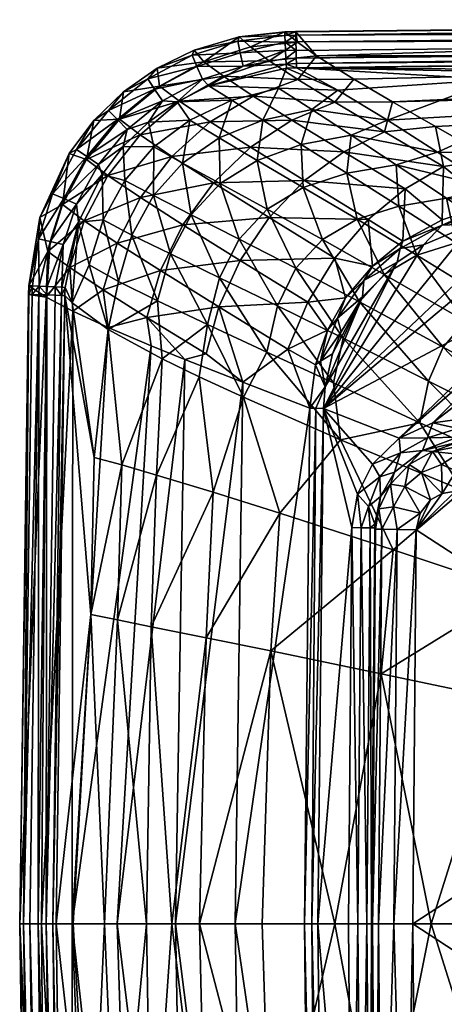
# Model space of a CAD drawing. Header units: millimetres. Extents: x -250 to 250, y 0 to 310.
# Tile 6 of 15: x -250 to -177, y 141 to 310. Entities that reach past the tile are written whole.
import ezdxf

# ---------------------------------------------------------------- set-up
doc = ezdxf.new("R2010")
doc.units = ezdxf.units.MM
doc.layers.add('UM_KLEO2_01_BODY1', color=7, linetype='CONTINUOUS')

msp = doc.modelspace()

# ---------------------------------------------------------------- meshes
at = {"layer": 'UM_KLEO2_01_BODY1'}
mesh = msp.add_polyface(dxfattribs=at)
corners = [(-152.6452, 269.1103, -125), (-146.6797, 271.797, -125), (-157.7277, 276.9095, -125), (-142.0909, 272.401, -125), (-142.0699, 270.7998, -124.6655), (-142.0498, 269.2582, -123.4742), (-147.4562, 269.1066, -124.2335), (-157.1356, 264.7554, -125), (-152.3311, 266.603, -124.3361), (-153.4087, 263.3201, -122.184), (-147.7461, 267.374, -122.0009), (-142.0394, 268.4621, -121.6946), (0, 309.7783, -3.4508), (-202.5012, 307.7643, -3.4511), (-198.9167, 303.597, -37.3264), (-146.8016, 267.181, -119.9433), (-149.2731, 265.8727, -119.6263), (-141.7549, 268.2711, -120.5909), (-202.4971, 307.7078, -2.4977), (-145.9668, 265.1778, -116.1759), (-141.7411, 267.2736, -117.8991), (-141.7093, 264.8958, -115.3675), (-151.0311, 263.7847, -118.0347), (-115.2515, 269.2601, -69.4772), (-127.4164, 267.4584, -70.1617), (-134.6797, 272.7715, -65.644), (-141.6262, 277.7694, -60.5112), (-127.7211, 279.1789, -59.577), (-138.5752, 287.7057, -47.0291), (-153.9743, 286.6999, -48.0497), (-113.7009, 280.4135, -58.6452), (-123.1268, 288.5934, -46.0325), (-139.3699, 265.3871, -70.8266), (-148.0373, 266.3551, -69.6745), (-158.6576, 273.9661, -63.3098), (-163.8001, 277.5312, -59.6148), (-163.0116, 293.93, -32.6513), (-168.1305, 299.5479, -14.4306), (-130.121, 295.1646, -30.9862), (-134.271, 300.2834, -13.598)]
mesh.append_faces([[corners[k] for k in face] for face in [(0, 1, 2, 2), (1, 3, 2, 2), (4, 3, 1, 1), (5, 4, 6, 6), (1, 6, 4, 4), (0, 7, 8, 8), (9, 10, 8, 8), (6, 8, 10, 10), (1, 0, 6, 6), (8, 6, 0, 0), (6, 10, 5, 5), (11, 5, 10, 10), (12, 13, 14, 14), (11, 10, 15, 15), (16, 15, 10, 10), (15, 17, 11, 11), (10, 9, 16, 16), (13, 12, 18, 18), (15, 16, 19, 19), (20, 17, 15, 15), (21, 20, 19, 19), (15, 19, 20, 20), (16, 22, 19, 19), (23, 24, 25, 25), (25, 26, 27, 27), (23, 25, 27, 27), (28, 27, 29, 29), (26, 29, 27, 27), (27, 28, 30, 30), (31, 30, 28, 28), (32, 33, 25, 25), (33, 34, 25, 25), (26, 25, 34, 34), (25, 24, 32, 32), (34, 35, 26, 26), (36, 37, 38, 38), (39, 38, 37, 37), (38, 31, 28, 28), (36, 38, 28, 28)]])
mesh = msp.add_polyface(dxfattribs=at)
corners = [(0, 278.0807, -125), (-157.7277, 276.9095, -125), (-142.0909, 272.401, -125), (-142.0394, 268.4621, -121.6946), (-0.0003, 269.4172, -121.6946), (-142.0498, 269.2582, -123.4742), (-168.8251, 285.9347, -107.7908), (-157.7672, 279.6383, -123.2458), (0, 298.2924, -72.6231), (0, 300.2066, -64.6653), (-178.5744, 291.4827, -91.3602), (-198.9167, 303.597, -37.3264), (-192.5416, 299.5826, -59.4616), (0, 304.071, -45.7698), (0, 309.7783, -3.4508), (-185.9404, 295.7032, -76.2667), (0, 304.1076, -1.265), (0, 303.5318, -2.576), (-202.345, 301.5193, -2.5528), (-202.3681, 302.2621, -1.0565), (0, 309.7214, -2.4934), (0, 309.1096, -1.1967), (-202.4808, 307.1068, -1.2123), (-202.4971, 307.7078, -2.4977), (0, 307.9914, -0.3063), (-202.4542, 305.9916, -0.3137), (0, 305.2029, -0.3435), (-202.3902, 303.2139, -0.3301), (0, 306.5832, -0.0004), (-202.4198, 304.4952, -0.0024), (-0.0004, 269.222, -120.5878), (-141.7549, 268.2711, -120.5909), (-141.7411, 267.2736, -117.8991), (-115.2515, 269.2601, -69.4772), (-104.2371, 260.0704, -76.1185), (-127.4164, 267.4584, -70.1617), (-102.8903, 270.8254, -68.773), (-93.3343, 261.8626, -75.6463), (-127.7211, 279.1789, -59.577), (-113.7009, 280.4135, -58.6452), (-130.121, 295.1646, -30.9862), (-134.271, 300.2834, -13.598), (-97.2577, 296.1319, -29.46), (-100.4745, 300.864, -12.8595), (-123.1268, 288.5934, -46.0325), (-92.1484, 290.0577, -44.1233), (-85.3896, 282.4301, -56.8124), (-77.6648, 273.3505, -67.3351), (-70.8209, 264.7147, -74.6348)]
mesh.append_faces([[corners[k] for k in face] for face in [(0, 1, 2, 2), (3, 4, 5, 5), (6, 7, 8, 8), (8, 9, 6, 6), (10, 6, 9, 9), (11, 12, 13, 13), (13, 14, 11, 11), (15, 10, 9, 9), (12, 15, 13, 13), (9, 13, 15, 15), (16, 17, 18, 18), (18, 19, 16, 16), (20, 21, 22, 22), (22, 23, 20, 20), (14, 20, 23, 23), (21, 24, 22, 22), (25, 22, 24, 24), (26, 16, 19, 19), (19, 27, 26, 26), (28, 26, 27, 27), (27, 29, 28, 28), (24, 28, 25, 25), (29, 25, 28, 28), (30, 31, 32, 32), (33, 34, 35, 35), (36, 37, 33, 33), (33, 38, 36, 36), (39, 36, 38, 38), (40, 41, 42, 42), (43, 42, 41, 41), (44, 40, 45, 45), (42, 45, 40, 40), (39, 44, 46, 46), (45, 46, 44, 44), (36, 39, 47, 47), (46, 47, 39, 39), (37, 36, 48, 48), (47, 48, 36, 36), (18, 17, 43, 43)]])
mesh = msp.add_polyface(dxfattribs=at)
corners = [(-216.5948, 281.8543, -79.1968), (-210.2537, 287.929, -77.7271), (-223.6843, 286.3691, -60.2795), (-217.1136, 292.2673, -59.136), (-229.0866, 279.3108, -60.7967), (-209.7826, 296.7021, -57.4495), (-222.38, 295.8171, -39.9255), (-214.8592, 300.087, -38.7167), (-229.1202, 290.0538, -40.7155), (-207.0313, 302.7531, -37.1893), (-218.2069, 302.5603, -21.1182), (-225.8447, 298.3981, -21.8899), (-210.2567, 305.1064, -20.1037), (-212.1664, 306.8618, -3.63), (-219.8754, 304.5869, -3.7521), (-226.2206, 301.4813, -3.819), (-227.835, 299.6635, -1.3277), (-220.2114, 303.7062, -1.2914), (-226.6645, 297.9052, -0.051), (-219.4093, 301.7726, -0.0463), (-225.3175, 295.8938, -0.5349), (-218.4818, 299.5748, -0.5407), (-217.3944, 298.4589, -2.6111), (-222.7869, 295.7434, -2.6329), (-212.4127, 306.0959, -1.2338), (-211.982, 304.084, -0.0396), (-211.4716, 301.8159, -0.5474), (-209.1191, 285.6967, -39.1037), (-215.4277, 281.7097, -39.0783), (-215.5813, 289.5273, -28.1648), (-221.8633, 285.218, -28.128), (-220.6245, 292.6022, -15.7701), (-226.769, 287.9935, -15.7543), (-208.1303, 292.5995, -28.2), (-213.4332, 295.998, -15.7852), (-227.6923, 292.2564, -2.6505)]
mesh.append_faces([[corners[k] for k in face] for face in [(0, 1, 2, 2), (3, 2, 1, 1), (2, 4, 0, 0), (3, 5, 6, 6), (7, 6, 5, 5), (2, 3, 8, 8), (6, 8, 3, 3), (7, 9, 10, 10), (6, 7, 11, 11), (10, 11, 7, 7), (12, 13, 10, 10), (13, 14, 10, 10), (14, 15, 10, 10), (11, 10, 15, 15), (16, 15, 17, 17), (18, 16, 19, 19), (17, 19, 16, 16), (20, 18, 21, 21), (19, 21, 18, 18), (22, 23, 21, 21), (20, 21, 23, 23), (15, 14, 17, 17), (17, 14, 24, 24), (19, 17, 25, 25), (24, 25, 17, 17), (21, 19, 26, 26), (25, 26, 19, 19), (21, 26, 22, 22), (14, 13, 24, 24), (27, 28, 29, 29), (30, 29, 28, 28), (29, 30, 31, 31), (32, 31, 30, 30), (33, 29, 34, 34), (31, 34, 29, 29), (32, 35, 31, 31), (35, 23, 31, 31), (31, 23, 34, 34), (23, 22, 34, 34)]])
mesh = msp.add_polyface(dxfattribs=at)
corners = [(-192.5416, 299.5826, -59.4616), (-198.9167, 303.597, -37.3264), (-202.1527, 299.5516, -55.3559), (-207.0313, 302.7531, -37.1893), (-209.7826, 296.7021, -57.4495), (-214.8592, 300.087, -38.7167), (-202.1956, 305.9212, -20.5269), (-210.2567, 305.1064, -20.1037), (-218.2069, 302.5603, -21.1182), (-204.3253, 307.7267, -3.4632), (-212.1664, 306.8618, -3.63), (-202.5012, 307.7643, -3.4511), (-204.1933, 303.1472, -0.3388), (-204.142, 302.1537, -1.1233), (-211.4716, 301.8159, -0.5474), (-204.0912, 301.4633, -2.5664), (-217.3944, 298.4589, -2.6111), (-204.3368, 307.6693, -2.5041), (-204.3327, 307.0908, -1.2478), (-212.4127, 306.0959, -1.2338), (-204.3022, 305.939, -0.3106), (-211.982, 304.084, -0.0396), (-204.253, 304.5493, -0.0001), (-202.3902, 303.2139, -0.3301), (-202.3681, 302.2621, -1.0565), (-202.345, 301.5193, -2.5528), (-202.4808, 307.1068, -1.2123), (-202.4542, 305.9916, -0.3137), (-202.4971, 307.7078, -2.4977), (-202.4198, 304.4952, -0.0024), (-205.4164, 298.0565, -15.7717), (-195.2654, 297.7037, -19.3252)]
mesh.append_faces([[corners[k] for k in face] for face in [(0, 1, 2, 2), (3, 2, 1, 1), (4, 2, 5, 5), (3, 5, 2, 2), (1, 6, 3, 3), (7, 3, 6, 6), (7, 8, 3, 3), (6, 9, 7, 7), (9, 10, 7, 7), (11, 9, 6, 6), (6, 1, 11, 11), (12, 13, 14, 14), (15, 16, 13, 13), (14, 13, 16, 16), (10, 9, 17, 17), (17, 18, 10, 10), (19, 10, 18, 18), (18, 20, 19, 19), (21, 19, 20, 20), (20, 22, 21, 21), (22, 12, 14, 14), (21, 22, 14, 14), (23, 24, 13, 13), (13, 12, 23, 23), (25, 15, 13, 13), (24, 25, 13, 13), (20, 18, 26, 26), (26, 27, 20, 20), (17, 9, 11, 11), (11, 28, 17, 17), (18, 17, 28, 28), (28, 26, 18, 18), (27, 29, 20, 20), (22, 20, 29, 29), (29, 23, 12, 12), (12, 22, 29, 29), (16, 15, 30, 30), (25, 31, 15, 15), (30, 15, 31, 31)]])
mesh = msp.add_polyface(dxfattribs=at)
corners = [(-229.0866, 279.3108, -60.7967), (-223.6843, 286.3691, -60.2795), (-234.6613, 283.0917, -41.0281), (-229.1202, 290.0538, -40.7155), (-222.38, 295.8171, -39.9255), (-232.6893, 292.7229, -22.3516), (-225.8447, 298.3981, -21.8899), (-238.3156, 285.8233, -22.467), (-242.4372, 278.128, -22.2394), (-226.2206, 301.4813, -3.819), (-231.9932, 297.4233, -3.8515), (-237.0548, 292.5126, -3.8496), (-241.2832, 286.8683, -3.8156), (-240.03, 287.5496, -1.3261), (-244.1209, 279.955, -1.2909), (-242.2062, 279.1468, -0.0475), (-238.2869, 286.3728, -0.0515), (-236.2922, 285.0155, -0.5309), (-232.0123, 288.0758, -2.6547), (-235.6525, 283.2883, -2.6448), (-234.5305, 294.2065, -1.3392), (-233.0398, 292.7059, -0.0528), (-231.3288, 290.9811, -0.5315), (-227.6923, 292.2564, -2.6505), (-227.835, 299.6635, -1.3277), (-226.6645, 297.9052, -0.051), (-225.3175, 295.8938, -0.5349), (-222.7869, 295.7434, -2.6329), (-221.8633, 285.218, -28.128), (-226.874, 279.6754, -28.1027), (-226.769, 287.9935, -15.7543), (-231.7515, 282.2674, -15.7529)]
mesh.append_faces([[corners[k] for k in face] for face in [(0, 1, 2, 2), (3, 2, 1, 1), (3, 4, 5, 5), (6, 5, 4, 4), (2, 3, 7, 7), (5, 7, 3, 3), (7, 8, 2, 2), (9, 10, 6, 6), (5, 6, 10, 10), (10, 11, 5, 5), (5, 11, 7, 7), (11, 12, 7, 7), (13, 14, 12, 12), (15, 14, 16, 16), (13, 16, 14, 14), (16, 17, 15, 15), (18, 19, 17, 17), (12, 11, 13, 13), (20, 13, 11, 11), (16, 13, 21, 21), (20, 21, 13, 13), (17, 16, 22, 22), (21, 22, 16, 16), (23, 18, 22, 22), (22, 18, 17, 17), (11, 10, 20, 20), (20, 10, 24, 24), (21, 20, 25, 25), (24, 25, 20, 20), (22, 21, 26, 26), (25, 26, 21, 21), (27, 23, 26, 26), (22, 26, 23, 23), (10, 9, 24, 24), (28, 29, 30, 30), (31, 30, 29, 29), (19, 18, 31, 31), (30, 31, 18, 18), (18, 23, 30, 30)]])
mesh = msp.add_polyface(dxfattribs=at)
corners = [(-189.3612, 267.6081, -123.933), (-193.9775, 262.1486, -123.9837), (-190.8188, 265.1345, -124.5265), (-191.0505, 262.3364, -125), (-185.0882, 268.2563, -125), (-184.6285, 270.6016, -124.5265), (-184.1189, 271.8447, -123.851), (-180.5907, 271.2279, -125), (-177.4225, 274.5896, -124.5265), (-177.4065, 275.507, -123.7227), (-183.7507, 280.8432, -112.4651), (-177.1597, 284.6606, -108.9009), (-190.0851, 275.5478, -115.3094), (-195.7643, 268.957, -117.201), (-187.2774, 290.6071, -91.4096), (-178.5744, 291.4827, -91.3602), (-194.2774, 287.1842, -94.5722), (-201.0041, 282.2368, -97.1274), (-185.9404, 295.7032, -76.2667), (-195.8175, 295.67, -72.9471), (-203.1796, 292.5799, -75.5868), (-192.5416, 299.5826, -59.4616), (-187.3147, 266.1728, -63.4528), (-191.5473, 261.4557, -63.5293), (-197.9284, 272.1442, -56.7221), (-181.7398, 269.4586, -63.3742), (-191.9887, 275.6135, -56.6597), (-175.0084, 271.5709, -63.3031), (-184.8336, 277.8493, -56.6003), (-176.663, 279.2172, -56.5616), (-193.7507, 283.4816, -48.6011), (-185.277, 284.9248, -48.5886), (-178.2182, 287.1181, -46.0757), (-168.792, 280.9163, -55.5355), (-193.0179, 290.0247, -39.1412), (-186.7793, 292.5524, -34.6516), (-199.7203, 294.4175, -28.2092), (-195.2654, 297.7037, -19.3252), (-202.345, 301.5193, -2.5528), (-168.1305, 299.5479, -14.4306)]
mesh.append_faces([[corners[k] for k in face] for face in [(0, 1, 2, 2), (3, 4, 2, 2), (5, 2, 4, 4), (6, 0, 5, 5), (2, 5, 0, 0), (4, 7, 5, 5), (5, 7, 8, 8), (9, 6, 8, 8), (5, 8, 6, 6), (10, 9, 11, 11), (12, 6, 10, 10), (6, 9, 10, 10), (1, 0, 13, 13), (12, 13, 0, 0), (0, 6, 12, 12), (14, 11, 15, 15), (10, 11, 16, 16), (14, 16, 11, 11), (16, 17, 10, 10), (15, 18, 14, 14), (19, 14, 18, 18), (19, 20, 14, 14), (18, 21, 19, 19), (22, 23, 24, 24), (25, 22, 26, 26), (24, 26, 22, 22), (27, 25, 28, 28), (26, 28, 25, 25), (28, 29, 27, 27), (28, 26, 30, 30), (29, 28, 31, 31), (30, 31, 28, 28), (32, 33, 31, 31), (31, 30, 34, 34), (35, 32, 34, 34), (31, 34, 32, 32), (34, 36, 35, 35), (37, 38, 39, 39), (35, 37, 39, 39)]])
mesh = msp.add_polyface(dxfattribs=at)
corners = [(-157.1356, 264.7554, -125), (-152.6452, 269.1103, -125), (-157.7277, 276.9095, -125), (-157.7547, 278.7757, -124.3487), (-157.7672, 279.6383, -123.2458), (-160.6922, 279.4906, -123.3241), (-157.7353, 277.4345, -124.9537), (-162.3742, 276.6621, -125), (-167.7629, 277.5233, -124.5265), (-180.5907, 271.2279, -125), (-172.0826, 274.803, -125), (-177.4225, 274.5896, -124.5265), (-169.2274, 278.1971, -123.5416), (-177.4065, 275.507, -123.7227), (-155.7593, 262.9488, -124.3666), (-152.3311, 266.603, -124.3361), (-177.1597, 284.6606, -108.9009), (-168.8251, 285.9347, -107.7908), (-178.5744, 291.4827, -91.3602), (-168.4118, 261.2678, -69.9448), (-173.4343, 258.1584, -70.0158), (-181.7398, 269.4586, -63.3742), (-162.3389, 263.3218, -69.8918), (-175.0084, 271.5709, -63.3031), (-155.3843, 264.7513, -69.8783), (-167.3107, 272.9336, -63.2628), (-163.8001, 277.5312, -59.6148), (-158.6576, 273.9661, -63.3098), (-148.0373, 266.3551, -69.6745), (-176.663, 279.2172, -56.5616), (-168.792, 280.9163, -55.5355), (-185.277, 284.9248, -48.5886), (-163.0116, 293.93, -32.6513), (-186.7793, 292.5524, -34.6516), (-168.1305, 299.5479, -14.4306), (-178.2182, 287.1181, -46.0757), (-153.9743, 286.6999, -48.0497), (-141.6262, 277.7694, -60.5112), (-138.5752, 287.7057, -47.0291), (-134.271, 300.2834, -13.598), (-202.345, 301.5193, -2.5528), (-100.4745, 300.864, -12.8595)]
mesh.append_faces([[corners[k] for k in face] for face in [(0, 1, 2, 2), (3, 4, 5, 5), (6, 3, 5, 5), (7, 6, 5, 5), (8, 7, 5, 5), (9, 10, 11, 11), (8, 11, 10, 10), (5, 12, 8, 8), (12, 13, 11, 11), (8, 12, 11, 11), (7, 2, 6, 6), (10, 7, 8, 8), (14, 15, 0, 0), (16, 12, 17, 17), (12, 5, 17, 17), (4, 17, 5, 5), (13, 12, 16, 16), (17, 18, 16, 16), (19, 20, 21, 21), (22, 19, 23, 23), (21, 23, 19, 19), (24, 22, 25, 25), (23, 25, 22, 22), (26, 27, 25, 25), (27, 28, 25, 25), (24, 25, 28, 28), (25, 23, 29, 29), (30, 26, 29, 29), (29, 26, 25, 25), (29, 31, 30, 30), (32, 33, 34, 34), (30, 35, 36, 36), (35, 33, 32, 32), (36, 35, 32, 32), (26, 30, 37, 37), (36, 37, 30, 30), (38, 36, 32, 32), (39, 34, 40, 40), (41, 39, 40, 40)]])
mesh = msp.add_polyface(dxfattribs=at)
corners = [(-200.4358, 261.4198, -118.0011), (-193.9775, 262.1486, -123.9837), (-195.7643, 268.957, -117.201), (-190.0851, 275.5478, -115.3094), (-183.7507, 280.8432, -112.4651), (-201.0041, 282.2368, -97.1274), (-207.0343, 275.9223, -98.8695), (-211.9935, 268.5716, -99.6725), (-194.2774, 287.1842, -94.5722), (-187.2774, 290.6071, -91.4096), (-203.1796, 292.5799, -75.5868), (-210.2537, 287.929, -77.7271), (-216.5948, 281.8543, -79.1968), (-202.1527, 299.5516, -55.3559), (-195.8175, 295.67, -72.9471), (-192.5416, 299.5826, -59.4616), (-209.7826, 296.7021, -57.4495), (-217.1136, 292.2673, -59.136), (-202.4776, 267.2157, -56.7796), (-197.9284, 272.1442, -56.7221), (-191.5473, 261.4557, -63.5293), (-205.5848, 260.7661, -56.8388), (-212.1799, 272.2186, -48.6582), (-215.542, 265.6139, -48.6758), (-207.3788, 277.3434, -48.6404), (-191.9887, 275.6135, -56.6597), (-201.1859, 281.0415, -48.6205), (-193.7507, 283.4816, -48.6011), (-215.4277, 281.7097, -39.0783), (-209.1191, 285.6967, -39.1037), (-201.5805, 288.4271, -39.128), (-193.0179, 290.0247, -39.1412), (-208.1303, 292.5995, -28.2), (-215.5813, 289.5273, -28.1648), (-199.7203, 294.4175, -28.2092), (-195.2654, 297.7037, -19.3252), (-186.7793, 292.5524, -34.6516), (-205.4164, 298.0565, -15.7717), (-213.4332, 295.998, -15.7852), (-217.3944, 298.4589, -2.6111)]
mesh.append_faces([[corners[k] for k in face] for face in [(0, 1, 2, 2), (3, 4, 5, 5), (2, 3, 6, 6), (5, 6, 3, 3), (0, 2, 7, 7), (6, 7, 2, 2), (8, 9, 10, 10), (5, 8, 11, 11), (10, 11, 8, 8), (6, 5, 12, 12), (11, 12, 5, 5), (13, 14, 15, 15), (10, 14, 16, 16), (13, 16, 14, 14), (11, 10, 17, 17), (16, 17, 10, 10), (18, 19, 20, 20), (18, 21, 22, 22), (23, 22, 21, 21), (19, 18, 24, 24), (22, 24, 18, 18), (25, 19, 26, 26), (24, 26, 19, 19), (26, 27, 25, 25), (24, 22, 28, 28), (26, 24, 29, 29), (28, 29, 24, 24), (27, 26, 30, 30), (29, 30, 26, 26), (30, 31, 27, 27), (30, 29, 32, 32), (33, 32, 29, 29), (31, 30, 34, 34), (32, 34, 30, 30), (35, 36, 34, 34), (34, 32, 37, 37), (38, 37, 32, 32), (37, 35, 34, 34), (38, 39, 37, 37)]])
mesh = msp.add_polyface(dxfattribs=at)
corners = [(-245.2484, 262.2741, -24.8563), (-240.6867, 259.8808, -44.961), (-241.1999, 267.3487, -40.257), (-238.7212, 275.3621, -40.8591), (-244.9527, 270.121, -21.7092), (-242.4372, 278.128, -22.2394), (-246.2946, 275.9283, -3.6877), (-248.2154, 264.2177, -3.4815), (-238.3156, 285.8233, -22.467), (-241.2832, 286.8683, -3.8156), (-243.6585, 264.0629, -0.3299), (-242.55, 264.002, -1.2452), (-242.6063, 262.5835, -1.2432), (-243.7082, 262.6149, -0.3317), (-247.5628, 264.2205, -1.2224), (-246.4487, 264.1845, -0.319), (-247.6043, 262.7254, -1.214), (-246.4937, 262.6939, -0.3164), (-248.2578, 262.7443, -3.4707), (-248.1642, 264.2287, -2.5225), (-248.207, 262.7426, -2.5137), (-245.0901, 262.6541, -0.0001), (-245.0511, 264.1281), (-246.5454, 272.2348, -1.2385), (-244.5518, 271.7953, -0.0417), (-242.2959, 271.2766, -0.5367), (-239.6946, 275.1088, -2.6083), (-244.1209, 279.955, -1.2909), (-242.2062, 279.1468, -0.0475), (-240.0261, 278.2093, -0.533)]
mesh.append_faces([[corners[k] for k in face] for face in [(0, 1, 2, 2), (2, 3, 4, 4), (5, 4, 3, 3), (6, 7, 4, 4), (7, 0, 4, 4), (4, 0, 2, 2), (8, 9, 5, 5), (9, 6, 5, 5), (4, 5, 6, 6), (10, 11, 12, 12), (12, 13, 10, 10), (14, 15, 16, 16), (17, 16, 15, 15), (18, 7, 19, 19), (20, 18, 19, 19), (19, 14, 20, 20), (16, 20, 14, 14), (21, 17, 15, 15), (15, 22, 21, 21), (13, 21, 10, 10), (22, 10, 21, 21), (15, 14, 23, 23), (14, 19, 23, 23), (22, 15, 24, 24), (24, 15, 23, 23), (11, 10, 25, 25), (10, 22, 25, 25), (24, 25, 22, 22), (25, 26, 11, 11), (7, 6, 19, 19), (23, 19, 6, 6), (23, 6, 27, 27), (24, 23, 28, 28), (27, 28, 23, 23), (25, 24, 29, 29), (28, 29, 24, 24), (29, 26, 25, 25), (6, 9, 27, 27)]])
mesh = msp.add_polyface(dxfattribs=at)
corners = [(-211.9935, 268.5716, -99.6725), (-207.0343, 275.9223, -98.8695), (-221.8088, 274.6706, -79.8897), (-216.5948, 281.8543, -79.1968), (-215.6293, 260.6334, -99.5171), (-225.6306, 266.8194, -79.7885), (-229.0866, 279.3108, -60.7967), (-233.0456, 271.5282, -60.676), (-235.4635, 263.5042, -59.9761), (-238.7212, 275.3621, -40.8591), (-234.6613, 283.0917, -41.0281), (-241.1999, 267.3487, -40.257), (-240.6867, 259.8808, -44.961), (-242.4372, 278.128, -22.2394), (-241.9628, 263.9585, -2.5466), (-242.55, 264.002, -1.2452), (-239.6946, 275.1088, -2.6083), (-235.6525, 283.2883, -2.6448), (-240.0261, 278.2093, -0.533), (-242.2062, 279.1468, -0.0475), (-236.2922, 285.0155, -0.5309), (-215.542, 265.6139, -48.6758), (-217.5829, 257.6075, -48.7), (-223.9477, 269.6675, -39.0374), (-212.1799, 272.2186, -48.6582), (-220.3862, 276.3776, -39.0569), (-215.4277, 281.7097, -39.0783), (-226.1496, 261.6486, -39.0095), (-230.5556, 272.9048, -28.0848), (-232.8605, 264.9835, -28.052), (-226.874, 279.6754, -28.1027), (-221.8633, 285.218, -28.128), (-234.6371, 256.7173, -26.1166), (-237.8386, 267.8018, -15.7615), (-235.4801, 275.4968, -15.763), (-231.7515, 282.2674, -15.7529), (-240.7778, 261.3057, -8.2781)]
mesh.append_faces([[corners[k] for k in face] for face in [(0, 1, 2, 2), (3, 2, 1, 1), (4, 0, 5, 5), (2, 5, 0, 0), (2, 3, 6, 6), (5, 2, 7, 7), (6, 7, 2, 2), (7, 8, 5, 5), (7, 6, 9, 9), (10, 9, 6, 6), (8, 7, 11, 11), (9, 11, 7, 7), (11, 12, 8, 8), (9, 10, 13, 13), (14, 15, 16, 16), (17, 16, 18, 18), (18, 19, 20, 20), (20, 17, 18, 18), (21, 22, 23, 23), (24, 21, 25, 25), (23, 25, 21, 21), (25, 26, 24, 24), (23, 27, 28, 28), (29, 28, 27, 27), (25, 23, 30, 30), (28, 30, 23, 23), (26, 25, 31, 31), (30, 31, 25, 25), (29, 32, 33, 33), (28, 29, 34, 34), (33, 34, 29, 29), (30, 28, 35, 35), (34, 35, 28, 28), (32, 36, 33, 33), (14, 16, 36, 36), (33, 36, 16, 16), (34, 33, 16, 16), (16, 17, 34, 34), (35, 34, 17, 17)]])
mesh = msp.add_polyface(dxfattribs=at)
corners = [(-173.0165, 241.4401, -125), (-168.8479, 242.6803, -125), (-165.238, 245.1062, -125), (-174.7566, 241.3052, -125), (-160.5902, 254.9579, -125), (-179.0158, 240.739, -125), (-159.5099, 260.2834, -125), (-172.0826, 274.803, -125), (-180.5907, 271.2279, -125), (-197.7427, 243.2439, -125), (-162.3742, 276.6621, -125), (-157.7277, 276.9095, -125), (-184.7885, 238.1407, -125), (-157.1356, 264.7554, -125), (-174.7312, 239.799, -124.7055), (-174.706, 238.3078, -123.6481), (-168.4224, 238.6629, -122.0353), (-166.665, 241.0717, -124.1734), (-160.6555, 246.8632, -124.1734), (-164.2663, 240.9193, -122.0353), (-179.9214, 238.196, -124.359), (-163.3362, 240.2268, -117.8945), (-159.8345, 243.5594, -117.7314), (-164.3488, 236.3559, -113.9103), (-159.3787, 239.9539, -113.5574), (-164.2271, 240.0631, -75.4823), (-165.5779, 233.6182, -75.6563), (-179.7547, 247.9125, -70.1983), (-181.2242, 240.7889, -70.3524), (-161.9818, 245.3621, -75.3682), (-177.2309, 253.7304, -70.0966), (-158.6492, 249.4535, -75.2909), (-173.4343, 258.1584, -70.0158), (-154.262, 252.4109, -75.2416), (-168.4118, 261.2678, -69.9448), (-191.5473, 261.4557, -63.5293), (-194.384, 255.2404, -63.6137), (-187.3147, 266.1728, -63.4528), (-181.7398, 269.4586, -63.3742)]
mesh.append_faces([[corners[k] for k in face] for face in [(0, 1, 2, 2), (3, 0, 2, 2), (3, 2, 4, 4), (5, 3, 4, 4), (4, 6, 5, 5), (7, 8, 9, 9), (10, 7, 9, 9), (11, 10, 9, 9), (12, 5, 6, 6), (6, 13, 12, 12), (9, 12, 13, 13), (11, 9, 13, 13), (14, 15, 0, 0), (0, 15, 16, 16), (17, 0, 16, 16), (17, 18, 2, 2), (16, 19, 17, 17), (17, 19, 18, 18), (0, 3, 14, 14), (2, 1, 17, 17), (1, 0, 17, 17), (14, 3, 5, 5), (5, 20, 14, 14), (19, 16, 21, 21), (21, 22, 19, 19), (23, 24, 21, 21), (25, 26, 27, 27), (28, 27, 26, 26), (29, 25, 30, 30), (27, 30, 25, 25), (31, 29, 32, 32), (30, 32, 29, 29), (33, 31, 34, 34), (32, 34, 31, 31), (30, 27, 35, 35), (36, 35, 27, 27), (32, 30, 37, 37), (35, 37, 30, 30), (37, 38, 32, 32)]])
mesh = msp.add_polyface(dxfattribs=at)
corners = [(-191.0505, 262.3364, -125), (-194.7334, 256.3303, -125), (-196.2109, 252.5614, -125), (-197.4693, 246.9046, -125), (-185.0882, 268.2563, -125), (-197.7427, 243.2439, -125), (-180.5907, 271.2279, -125), (-192.8775, 222.826, -125), (-191.9251, 228.5619, -125), (-189.3511, 233.6745, -125), (-184.7885, 238.1407, -125), (-199.0639, 243.2712, -124.6933), (-198.2481, 251.3457, -124.5265), (-199.0747, 250.677, -123.9745), (-200.0541, 243.2916, -123.9119), (-197.0503, 256.6496, -123.9949), (-195.3583, 258.6853, -124.5265), (-193.9775, 262.1486, -123.9837), (-190.8188, 265.1345, -124.5265), (-190.0081, 226.4619, -124.1881), (-187.9652, 228.1412, -121.992), (-188.0953, 231.5289, -124.3156), (-184.5453, 235.6497, -124.373), (-200.4358, 261.4198, -118.0011), (-203.8616, 253.3932, -117.6949), (-188.2467, 226.0389, -120.4672), (-186.2597, 230.2772, -119.9654), (-211.419, 245.1479, -54.8336), (-194.8204, 237.8739, -65.0121), (-205.1873, 225.2944, -59.8455), (-196.0375, 247.6206, -63.737), (-181.2242, 240.7889, -70.3524), (-179.7547, 247.9125, -70.1983), (-194.384, 255.2404, -63.6137), (-205.5848, 260.7661, -56.8388), (-207.428, 252.8847, -56.9217), (-191.5473, 261.4557, -63.5293), (-202.4776, 267.2157, -56.7796)]
mesh.append_faces([[corners[k] for k in face] for face in [(0, 1, 2, 2), (2, 3, 0, 0), (4, 0, 3, 3), (3, 5, 4, 4), (6, 4, 5, 5), (7, 8, 5, 5), (8, 9, 5, 5), (9, 10, 5, 5), (11, 5, 3, 3), (3, 12, 13, 13), (14, 11, 3, 3), (13, 14, 3, 3), (15, 13, 12, 12), (3, 2, 12, 12), (2, 1, 12, 12), (16, 12, 1, 1), (17, 15, 16, 16), (16, 15, 12, 12), (1, 0, 16, 16), (18, 16, 0, 0), (16, 18, 17, 17), (19, 20, 21, 21), (9, 8, 21, 21), (19, 21, 8, 8), (21, 22, 9, 9), (15, 17, 23, 23), (14, 13, 24, 24), (13, 15, 24, 24), (23, 24, 15, 15), (25, 26, 20, 20), (27, 28, 29, 29), (30, 31, 28, 28), (32, 31, 33, 33), (30, 33, 31, 31), (33, 30, 34, 34), (35, 34, 30, 30), (36, 33, 37, 37), (34, 37, 33, 33), (30, 28, 35, 35)]])
mesh = msp.add_polyface(dxfattribs=at)
corners = [(-245.2484, 262.2741, -24.8563), (-248.2154, 264.2177, -3.4815), (-248.2578, 262.7443, -3.4707), (-249.7632, 154.9949, -3.4702), (-215.6293, 260.6334, -99.5171), (-217.8518, 252.5881, -98.4903), (-211.5576, 247.7283, -108.5376), (-200.0541, 243.2916, -123.9119), (-203.8616, 253.3932, -117.6949), (-200.4358, 261.4198, -118.0011), (-211.9935, 268.5716, -99.6725), (-221.4755, 251.6207, -92.4175), (-227.9656, 258.7827, -78.9636), (-225.6306, 266.8194, -79.7885), (-234.6291, 257.0854, -63.7841), (-227.2223, 253.9431, -81.2652), (-235.4635, 263.5042, -59.9761), (-240.6867, 259.8808, -44.961), (-242.55, 264.002, -1.2452), (-241.9628, 263.9585, -2.5466), (-242.6063, 262.5835, -1.2432), (-242.0193, 262.5664, -2.5479), (-240.7778, 261.3057, -8.2781), (-237.0184, 234.8484, -22.1166), (-237.5927, 207.9455, -22.0649), (-234.6371, 256.7173, -26.1166), (-232.2776, 233.5463, -32.0146), (-226.3248, 231.8097, -40.9846), (-225.3766, 251.7158, -41.2168), (-219.0261, 248.6508, -48.2751), (-216.6109, 228.8672, -51.332), (-211.419, 245.1479, -54.8336), (-205.1873, 225.2944, -59.8455), (-194.8204, 237.8739, -65.0121), (-207.428, 252.8847, -56.9217), (-217.5829, 257.6075, -48.7), (-205.5848, 260.7661, -56.8388), (-215.542, 265.6139, -48.6758), (-226.1496, 261.6486, -39.0095), (-223.9477, 269.6675, -39.0374), (-232.8605, 264.9835, -28.052)]
mesh.append_faces([[corners[k] for k in face] for face in [(0, 1, 2, 2), (2, 3, 0, 0), (4, 5, 6, 6), (6, 7, 8, 8), (4, 6, 8, 8), (8, 9, 4, 4), (10, 4, 9, 9), (11, 6, 5, 5), (5, 4, 12, 12), (13, 12, 4, 4), (14, 15, 12, 12), (15, 11, 12, 12), (5, 12, 11, 11), (12, 13, 16, 16), (17, 14, 16, 16), (16, 14, 12, 12), (18, 19, 20, 20), (21, 20, 19, 19), (21, 22, 23, 23), (21, 23, 24, 24), (22, 25, 23, 23), (23, 25, 26, 26), (27, 26, 28, 28), (25, 28, 26, 26), (28, 29, 27, 27), (30, 27, 29, 29), (29, 31, 30, 30), (30, 31, 32, 32), (33, 31, 34, 34), (34, 31, 35, 35), (36, 34, 37, 37), (35, 37, 34, 34), (31, 29, 35, 35), (29, 28, 35, 35), (38, 35, 28, 28), (38, 39, 35, 35), (28, 25, 38, 38), (40, 38, 25, 25), (22, 21, 19, 19)]])
mesh = msp.add_polyface(dxfattribs=at)
corners = [(-249.7632, 154.9949, -3.4702), (-246.0168, 154.9742, -28.5065), (-245.2484, 262.2741, -24.8563), (-211.5576, 247.7283, -108.5376), (-221.4755, 251.6207, -92.4175), (-223.085, 155.0211, -91.5983), (-233.0617, 155.0041, -71.0119), (-227.2223, 253.9431, -81.2652), (-240.7731, 154.9859, -49.4873), (-234.6291, 257.0854, -63.7841), (-240.6867, 259.8808, -44.961), (-242.0193, 262.5664, -2.5479), (-243.5267, 155, -2.552), (-244.1101, 154.9993, -1.2481), (-242.6063, 262.5835, -1.2432), (-249.713, 154.9954, -2.5131), (-248.2578, 262.7443, -3.4707), (-248.207, 262.7426, -2.5137), (-247.6043, 262.7254, -1.214), (-249.1334, 154.9962, -1.2428), (-246.4937, 262.6939, -0.3164), (-247.9993, 154.997, -0.3156), (-245.2126, 154.9986, -0.3331), (-243.7082, 262.6149, -0.3317), (-246.6039, 154.9978, -0.0001), (-245.0901, 262.6541, -0.0001), (-235.2545, 155, -28.482), (-240.5994, 155, -14.5465), (-237.5927, 207.9455, -22.0649), (-228.036, 155, -40.5175), (-232.9847, 207.023, -31.8967), (-223.7298, 155, -45.8288), (-227.2224, 205.8634, -40.7903), (-218.9808, 155, -50.6909), (-217.8323, 203.9688, -51.0615), (-232.2776, 233.5463, -32.0146), (-237.0184, 234.8484, -22.1166), (-226.3248, 231.8097, -40.9846), (-216.6109, 228.8672, -51.332)]
mesh.append_faces([[corners[k] for k in face] for face in [(0, 1, 2, 2), (3, 4, 5, 5), (6, 5, 4, 4), (4, 7, 6, 6), (8, 6, 7, 7), (7, 9, 8, 8), (9, 10, 8, 8), (10, 2, 1, 1), (1, 8, 10, 10), (11, 12, 13, 13), (14, 11, 13, 13), (15, 0, 16, 16), (16, 17, 15, 15), (17, 18, 19, 19), (19, 15, 17, 17), (18, 20, 19, 19), (21, 19, 20, 20), (13, 22, 14, 14), (23, 14, 22, 22), (24, 21, 20, 20), (20, 25, 24, 24), (25, 23, 22, 22), (22, 24, 25, 25), (26, 27, 28, 28), (29, 26, 30, 30), (30, 26, 28, 28), (31, 29, 32, 32), (32, 29, 30, 30), (33, 31, 34, 34), (34, 31, 32, 32), (30, 28, 35, 35), (36, 35, 28, 28), (32, 30, 37, 37), (35, 37, 30, 30), (34, 32, 38, 38), (37, 38, 32, 32), (27, 12, 28, 28), (12, 11, 28, 28)]])
mesh = msp.add_polyface(dxfattribs=at)
corners = [(-193.4453, 155.0001, -125), (-192.8775, 222.826, -125), (-198.6841, 155.0026, -125), (-197.7427, 243.2439, -125), (-199.0639, 243.2712, -124.6933), (-199.7541, 155.0023, -124.8027), (-200.0541, 243.2916, -123.9119), (-200.9947, 155.0019, -123.9135), (-189.7284, 222.7758, -123.466), (-188.9387, 222.7632, -121.6946), (-188.9232, 223.3939, -121.7334), (-191.2764, 222.8005, -124.6655), (-190.0081, 226.4619, -124.1881), (-191.9251, 228.5619, -125), (-187.9652, 228.1412, -121.992), (-191.844, 155.0005, -124.6655), (-190.3024, 155.0008, -123.4742), (-189.5061, 155.001, -121.6946), (-212.8878, 155.0262, -108.1295), (-211.5576, 247.7283, -108.5376), (-223.085, 155.0211, -91.5983), (-188.8037, 222.5559, -120.9103), (-188.2467, 226.0389, -120.4672), (-189.3675, 155.0012, -120.9086), (-187.7363, 222.5392, -118.1028), (-188.3003, 155.0002, -118.1018), (-208.2558, 155, -59.1708), (-218.9808, 155, -50.6909), (-206.7681, 201.7187, -59.5539), (-217.8323, 203.9688, -51.0615), (-179.2816, 155, -73.3385), (-195.7949, 155, -66.3497), (-187.879, 197.812, -69.4621), (-205.1873, 225.2944, -59.8455), (-216.6109, 228.8672, -51.332), (-185.8096, 219.01, -69.692), (-194.8204, 237.8739, -65.0121)]
mesh.append_faces([[corners[k] for k in face] for face in [(0, 1, 2, 2), (3, 2, 1, 1), (3, 4, 5, 5), (4, 6, 7, 7), (7, 5, 4, 4), (5, 2, 3, 3), (8, 9, 10, 10), (11, 8, 12, 12), (8, 10, 12, 12), (12, 13, 11, 11), (1, 11, 13, 13), (10, 14, 12, 12), (15, 16, 11, 11), (8, 11, 16, 16), (11, 1, 15, 15), (0, 15, 1, 1), (16, 17, 8, 8), (9, 8, 17, 17), (18, 7, 6, 6), (6, 19, 18, 18), (20, 18, 19, 19), (10, 9, 21, 21), (21, 22, 10, 10), (14, 10, 22, 22), (23, 21, 17, 17), (9, 17, 21, 21), (22, 21, 24, 24), (23, 25, 24, 24), (21, 23, 24, 24), (26, 27, 28, 28), (29, 28, 27, 27), (30, 31, 32, 32), (31, 26, 28, 28), (32, 31, 28, 28), (28, 29, 33, 33), (34, 33, 29, 29), (32, 28, 35, 35), (33, 35, 28, 28), (33, 36, 35, 35)]])
mesh = msp.add_polyface(dxfattribs=at)
corners = [(-174.706, 238.3078, -123.6481), (-174.6914, 237.4421, -122.0353), (-168.4224, 238.6629, -122.0353), (-174.7312, 239.799, -124.7055), (-179.9214, 238.196, -124.359), (-188.0953, 231.5289, -124.3156), (-185.565, 232.3159, -122.1577), (-184.5453, 235.6497, -124.373), (-184.7885, 238.1407, -125), (-189.3511, 233.6745, -125), (-180.8021, 236.0488, -122.1987), (-179.0158, 240.739, -125), (-170.2271, 237.1693, -118.774), (-168.8958, 237.5048, -118.566), (-174.4349, 236.7577, -119.4594), (-163.3362, 240.2268, -117.8945), (-179.0369, 235.8661, -119.4404), (-183.0704, 233.6555, -119.6126), (-186.2597, 230.2772, -119.9654), (-170.2345, 235.8232, -116.091), (-164.3488, 236.3559, -113.9103), (-169.2267, 229.7043, -112.898), (-161.8769, 232.7259, -112.1751), (-169.8733, 233.0096, -113.7393), (-156.4794, 236.9097, -111.8696), (-159.3787, 239.9539, -113.5574), (-174.7548, 235.4096, -116.7294), (-175.0321, 232.5333, -114.3838), (-177.5361, 233.6189, -115.5276), (-180.9486, 232.2552, -115.9223), (-165.5779, 233.6182, -75.6563), (-173.8876, 229.1627, -73.5417), (-181.2242, 240.7889, -70.3524), (-194.8204, 237.8739, -65.0121)]
mesh.append_faces([[corners[k] for k in face] for face in [(0, 1, 2, 2), (0, 3, 4, 4), (5, 6, 7, 7), (8, 9, 7, 7), (6, 10, 7, 7), (4, 7, 10, 10), (11, 8, 4, 4), (7, 4, 8, 8), (4, 10, 0, 0), (1, 0, 10, 10), (12, 13, 2, 2), (1, 14, 12, 12), (2, 1, 12, 12), (13, 15, 2, 2), (1, 10, 16, 16), (17, 16, 10, 10), (16, 14, 1, 1), (10, 6, 18, 18), (18, 17, 10, 10), (13, 12, 19, 19), (15, 13, 20, 20), (13, 19, 20, 20), (21, 22, 23, 23), (20, 23, 22, 22), (22, 24, 25, 25), (20, 22, 25, 25), (19, 23, 20, 20), (19, 12, 14, 14), (14, 26, 19, 19), (26, 27, 19, 19), (23, 19, 27, 27), (21, 23, 27, 27), (27, 26, 28, 28), (14, 16, 26, 26), (28, 26, 16, 16), (28, 16, 29, 29), (16, 17, 29, 29), (30, 31, 32, 32), (31, 33, 32, 32)]])
mesh = msp.add_polyface(dxfattribs=at)
corners = [(-187.9652, 228.1412, -121.992), (-185.565, 232.3159, -122.1577), (-188.0953, 231.5289, -124.3156), (-186.2597, 230.2772, -119.9654), (-175.1303, 229.0493, -113.5837), (-169.2267, 229.7043, -112.898), (-175.0321, 232.5333, -114.3838), (-188.2467, 226.0389, -120.4672), (-185.771, 226.3984, -116.4719), (-187.7363, 222.5392, -118.1028), (-177.5361, 233.6189, -115.5276), (-177.414, 228.6729, -113.8489), (-179.417, 227.5601, -114.08), (-180.9486, 232.2552, -115.9223), (-181.1959, 225.2902, -114.2825), (-183.7755, 229.8461, -116.2467), (-183.0704, 233.6555, -119.6126), (-181.8508, 222.446, -114.3531), (-185.0987, 222.4976, -115.4741), (-188.3003, 155.0002, -118.1018), (-185.6788, 154.9964, -115.4827), (-182.4161, 154.9921, -114.3517), (-153.8686, 155, -80.9864), (-170.2586, 155, -76.3823), (-167.1928, 193.468, -76.8685), (-179.2816, 155, -73.3385), (-187.879, 197.812, -69.4621), (-137.8091, 187.3568, -84.2872), (-164.794, 211.9938, -76.9838), (-185.8096, 219.01, -69.692), (-135.2501, 202.1937, -84.2806), (-194.8204, 237.8739, -65.0121), (-173.8876, 229.1627, -73.5417), (-139.9858, 216.0528, -82.6212), (-165.5779, 233.6182, -75.6563), (-128.8853, 200.2824, -108.1383), (-161.8769, 232.7259, -112.1751), (-130.388, 189.0296, -108.3017)]
mesh.append_faces([[corners[k] for k in face] for face in [(0, 1, 2, 2), (1, 0, 3, 3), (4, 5, 6, 6), (3, 7, 8, 8), (7, 9, 8, 8), (10, 11, 6, 6), (4, 6, 11, 11), (12, 11, 13, 13), (10, 13, 11, 11), (14, 12, 15, 15), (13, 15, 12, 12), (13, 16, 15, 15), (17, 14, 18, 18), (8, 18, 14, 14), (8, 14, 15, 15), (16, 3, 15, 15), (15, 3, 8, 8), (9, 18, 8, 8), (18, 9, 19, 19), (19, 20, 18, 18), (17, 18, 20, 20), (21, 17, 20, 20), (22, 23, 24, 24), (23, 25, 24, 24), (24, 25, 26, 26), (27, 22, 24, 24), (24, 26, 28, 28), (29, 28, 26, 26), (28, 30, 24, 24), (31, 32, 29, 29), (29, 32, 28, 28), (32, 33, 28, 28), (33, 32, 34, 34), (5, 35, 36, 36), (12, 14, 17, 17), (11, 12, 17, 17), (4, 11, 17, 17), (37, 4, 17, 17), (17, 21, 37, 37)]])
mesh = msp.add_polyface(dxfattribs=at)
corners = [(-101.1665, 202.5696, -90.0002), (-104.6648, 193.0724, -90.0001), (-135.2501, 202.1937, -84.2806), (-136.7881, 155, -84.8901), (-153.8686, 155, -80.9864), (-137.8091, 187.3568, -84.2872), (-106.1831, 186.8239, -90), (-107.578, 178.2478, -90.0001), (-108.6321, 165.191, -90.0003), (-167.1928, 193.468, -76.8685), (-182.4161, 154.9921, -114.3517), (-130.5033, 154.9925, -108.2952), (-130.388, 189.0296, -108.3017), (-116.5981, 196.8732, -102.653), (-114.9, 203.8893, -103.2397), (-122.3245, 198.4955, -106.329), (-128.8853, 200.2824, -108.1383), (-122.8207, 192.7089, -106.1956), (-130.1283, 193.5343, -108.2763), (-116.7062, 191.9904, -102.0675), (-122.8661, 188.988, -106.1377), (-116.9059, 188.956, -102.1093), (-123.445, 154.9977, -106.3472), (-117.2907, 155.0023, -102.351), (-116.2401, 188.9141, -101.5305), (-112.1814, 188.6925, -99.1613), (-114.8309, 197.5865, -101.3906), (-110.336, 194.5809, -98.6855), (-112.2458, 202.5942, -101.0347), (-108.2313, 200.3425, -98.7187), (-107.5696, 188.49, -98.1661), (-114.5622, 155.0019, -100.413), (-109.8467, 155.0007, -98.7535), (-104.9855, 154.9993, -98.7136)]
mesh.append_faces([[corners[k] for k in face] for face in [(0, 1, 2, 2), (3, 4, 5, 5), (6, 7, 5, 5), (7, 8, 5, 5), (8, 3, 5, 5), (5, 9, 2, 2), (1, 6, 2, 2), (5, 2, 6, 6), (10, 11, 12, 12), (13, 14, 15, 15), (15, 16, 17, 17), (18, 17, 16, 16), (19, 13, 15, 15), (17, 19, 15, 15), (12, 20, 17, 17), (18, 12, 17, 17), (20, 21, 19, 19), (19, 17, 20, 20), (20, 12, 22, 22), (11, 22, 12, 12), (23, 21, 20, 20), (22, 23, 20, 20), (19, 21, 24, 24), (24, 25, 19, 19), (26, 19, 27, 27), (25, 27, 19, 19), (28, 26, 29, 29), (27, 29, 26, 26), (25, 30, 27, 27), (14, 13, 26, 26), (26, 28, 14, 14), (19, 26, 13, 13), (24, 21, 23, 23), (30, 25, 31, 31), (31, 32, 30, 30), (23, 31, 24, 24), (25, 24, 31, 31), (32, 33, 30, 30)]])
mesh = msp.add_polyface(dxfattribs=at)
corners = [(-192.8775, 87.174, -125), (-193.4453, 155.0001, -125), (-198.6841, 155.0026, -125), (-197.7427, 66.7561, -125), (-199.7541, 155.0023, -124.8027), (-199.0226, 66.7296, -124.7132), (-200.9947, 155.0019, -123.9135), (-191.2764, 87.1995, -124.6655), (-191.844, 155.0005, -124.6655), (-190.3024, 155.0008, -123.4742), (-189.7349, 87.2241, -123.4742), (-188.9387, 87.2368, -121.6946), (-189.5061, 155.001, -121.6946), (-245.1955, 47.7558, -25.1458), (-240.6111, 50.1559, -45.2365), (-246.0168, 154.9742, -28.5065), (-240.7731, 154.9859, -49.4873), (-249.7632, 154.9949, -3.4702), (-200.0541, 66.7084, -123.9119), (-212.8878, 155.0262, -108.1295), (-211.3849, 62.3396, -108.7913), (-223.085, 155.0211, -91.5983), (-221.3367, 58.4353, -92.6676), (-233.0617, 155.0041, -71.0119), (-229.8209, 54.9773, -75.6125), (-236.7621, 51.9626, -57.7866), (-189.3675, 155.0012, -120.9086), (-188.8037, 87.4441, -120.9103), (-243.5267, 155, -2.552), (-242.0199, 47.4505, -2.548), (-244.1101, 154.9993, -1.2481), (-188.3003, 155.0002, -118.1018), (-240.5994, 155, -14.5465), (-237.5927, 102.0545, -22.0649), (-235.2545, 155, -28.482), (-232.9847, 102.977, -31.8967), (-228.036, 155, -40.5175), (-227.2224, 104.1367, -40.7903), (-223.7298, 155, -45.8288), (-217.8323, 106.0312, -51.0615), (-218.9808, 155, -50.6909), (-206.7681, 108.2813, -59.5539), (-208.2558, 155, -59.1708), (-195.7949, 155, -66.3497), (-187.879, 112.188, -69.4621)]
mesh.append_faces([[corners[k] for k in face] for face in [(0, 1, 2, 2), (3, 2, 4, 4), (5, 3, 4, 4), (4, 6, 5, 5), (0, 7, 8, 8), (1, 0, 8, 8), (9, 8, 7, 7), (7, 10, 9, 9), (10, 11, 12, 12), (12, 9, 10, 10), (13, 14, 15, 15), (16, 15, 14, 14), (15, 17, 13, 13), (18, 6, 19, 19), (20, 18, 19, 19), (19, 21, 20, 20), (22, 20, 21, 21), (21, 23, 22, 22), (24, 22, 23, 23), (23, 16, 24, 24), (25, 24, 16, 16), (14, 25, 16, 16), (26, 12, 27, 27), (11, 27, 12, 12), (28, 29, 30, 30), (26, 27, 31, 31), (28, 32, 33, 33), (29, 28, 33, 33), (32, 34, 33, 33), (35, 33, 34, 34), (34, 36, 35, 35), (37, 35, 36, 36), (36, 38, 37, 37), (39, 37, 38, 38), (38, 40, 39, 39), (39, 40, 41, 41), (40, 42, 41, 41), (42, 43, 41, 41), (44, 41, 43, 43)]])
mesh = msp.add_polyface(dxfattribs=at)
corners = [(-198.6841, 155.0026, -125), (-197.7427, 66.7561, -125), (-192.8775, 87.174, -125), (-192.4898, 83.5784, -125), (-190.7599, 78.6352, -125), (-200.9947, 155.0019, -123.9135), (-200.0541, 66.7084, -123.9119), (-199.0226, 66.7296, -124.7132), (-191.2764, 87.1995, -124.6655), (-189.7349, 87.2241, -123.4742), (-189.4885, 81.5477, -124.2441), (-187.7226, 81.2501, -122.0206), (-188.9387, 87.2368, -121.6946), (-249.7632, 154.9949, -3.4702), (-248.2578, 47.2554, -3.4707), (-245.1955, 47.7558, -25.1458), (-242.0199, 47.4505, -2.548), (-242.7322, 47.4332, -1.0892), (-244.1101, 154.9993, -1.2481), (-248.207, 47.2591, -2.5135), (-249.713, 154.9954, -2.5131), (-249.1334, 154.9962, -1.2428), (-247.5927, 47.2801, -1.1989), (-246.4933, 47.3148, -0.316), (-247.9993, 154.997, -0.3156), (-245.2126, 154.9986, -0.3331), (-243.7074, 47.4011, -0.3324), (-245.2606, 47.3531, -0.0033), (-246.6039, 154.9978, -0.0001), (-237.5927, 102.0545, -22.0649), (-232.9847, 102.977, -31.8967), (-237.0184, 75.1516, -22.1166), (-232.2776, 76.4537, -32.0146), (-227.2224, 104.1367, -40.7903), (-226.3248, 78.1903, -40.9846), (-217.8323, 106.0312, -51.0615), (-216.6109, 81.1328, -51.332), (-206.7681, 108.2813, -59.5539), (-205.1873, 84.7057, -59.8455), (-187.879, 112.188, -69.4621), (-185.8096, 90.99, -69.692), (-218.2784, 61.7023, -48.9976), (-202.8659, 68.6528, -60.6142), (-208.7986, 66.0318, -56.7532), (-196.6335, 71.3507, -64.0914)]
mesh.append_faces([[corners[k] for k in face] for face in [(0, 1, 2, 2), (3, 2, 1, 1), (4, 3, 1, 1), (5, 6, 7, 7), (8, 2, 3, 3), (9, 8, 10, 10), (3, 10, 8, 8), (3, 4, 10, 10), (10, 11, 9, 9), (12, 9, 11, 11), (13, 14, 15, 15), (16, 17, 18, 18), (19, 14, 13, 13), (13, 20, 19, 19), (20, 21, 22, 22), (22, 19, 20, 20), (23, 22, 21, 21), (21, 24, 23, 23), (25, 18, 17, 17), (17, 26, 25, 25), (27, 23, 24, 24), (24, 28, 27, 27), (28, 25, 26, 26), (26, 27, 28, 28), (29, 30, 31, 31), (32, 31, 30, 30), (30, 33, 32, 32), (34, 32, 33, 33), (33, 35, 34, 34), (36, 34, 35, 35), (35, 37, 36, 36), (38, 36, 37, 37), (37, 39, 38, 38), (40, 38, 39, 39), (36, 41, 34, 34), (42, 43, 38, 38), (38, 43, 36, 36), (44, 42, 38, 38), (38, 40, 44, 44)]])
mesh = msp.add_polyface(dxfattribs=at)
corners = [(-188.8037, 87.4441, -120.9103), (-188.9387, 87.2368, -121.6946), (-187.0753, 81.0688, -120.1193), (-187.7226, 81.2501, -122.0206), (-187.7363, 87.4608, -118.1028), (-188.3003, 155.0002, -118.1018), (-183.8205, 87.5227, -114.8415), (-181.8508, 87.554, -114.3531), (-182.4161, 154.9921, -114.3517), (-185.6788, 154.9964, -115.4827), (-186.107, 84.6783, -116.509), (-181.0317, 84.3859, -114.2641), (-179.99, 82.9635, -114.1457), (-184.5329, 81.161, -116.333), (-181.8704, 78.3616, -116.0287), (-164.3589, 84.6522, -76.5182), (-142.3657, 93.0701, -82.0996), (-165.5774, 76.3786, -75.6562), (-138.4287, 88.5085, -82.541), (-137.1275, 83.5303, -82.372), (-179.2816, 155, -73.3385), (-170.2586, 155, -76.3823), (-167.1928, 116.532, -76.8685), (-195.7949, 155, -66.3497), (-187.879, 112.188, -69.4621), (-153.8686, 155, -80.9864), (-137.8092, 122.6432, -84.2872), (-185.8096, 90.99, -69.692), (-164.794, 98.0062, -76.9838), (-183.474, 76.9039, -70.0454), (-196.6335, 71.3507, -64.0914), (-173.558, 80.9715, -73.6511), (-135.2501, 107.8063, -84.2806), (-177.5127, 81.3626, -113.8604), (-175.1303, 80.9507, -113.5837), (-169.2267, 80.2957, -112.898), (-130.388, 120.9703, -108.3017), (-130.5033, 154.9925, -108.2952)]
mesh.append_faces([[corners[k] for k in face] for face in [(0, 1, 2, 2), (1, 3, 2, 2), (0, 4, 5, 5), (6, 7, 8, 8), (9, 5, 4, 4), (4, 6, 9, 9), (8, 9, 6, 6), (10, 11, 6, 6), (7, 6, 11, 11), (6, 4, 10, 10), (12, 11, 13, 13), (13, 11, 10, 10), (0, 2, 4, 4), (10, 4, 2, 2), (13, 10, 2, 2), (14, 12, 13, 13), (15, 16, 17, 17), (18, 19, 17, 17), (20, 21, 22, 22), (23, 20, 24, 24), (22, 24, 20, 20), (21, 25, 22, 22), (26, 22, 25, 25), (24, 22, 27, 27), (28, 27, 22, 22), (22, 26, 28, 28), (29, 30, 27, 27), (16, 15, 28, 28), (31, 29, 27, 27), (15, 31, 28, 28), (27, 28, 31, 31), (32, 16, 28, 28), (7, 11, 12, 12), (12, 33, 7, 7), (33, 34, 7, 7), (34, 35, 36, 36), (7, 34, 36, 36), (36, 37, 8, 8), (8, 7, 36, 36)]])

doc.saveas('drawing.dxf')
